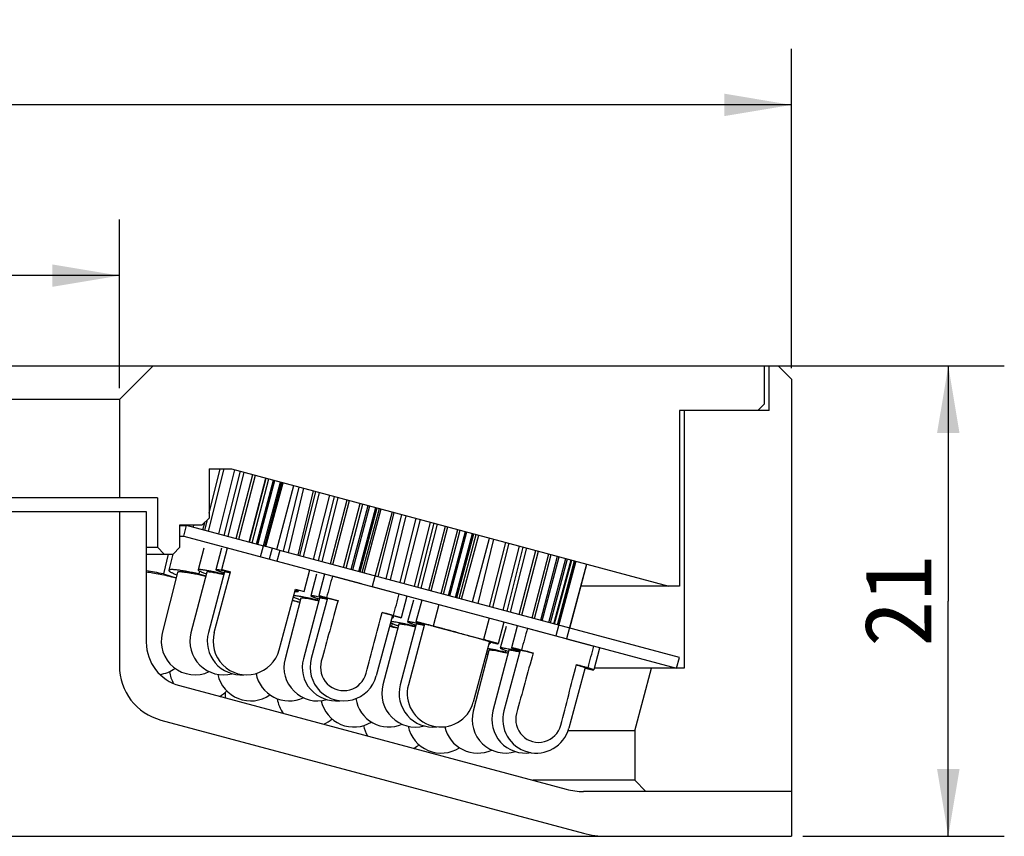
# Model space of a CAD drawing. Header units: millimetres. Extents: x 71 to 256, y 5 to 268.
# Tile 5 of 5: x 160 to 204, y 231 to 268. Entities that reach past the tile are written whole.
import ezdxf
from ezdxf.enums import TextEntityAlignment as Align

# ---------------------------------------------------------------- set-up
doc = ezdxf.new("R2010")
doc.units = ezdxf.units.MM
doc.header["$LTSCALE"] = 23.1
doc.layers.get('0').update_dxf_attribs({"linetype": 'CONTINUOUS'})
doc.layers.add('00_COMPONENTS', color=7, linetype='CONTINUOUS')
doc.layers.add('51__DRAFT_DIMS', color=7, linetype='CONTINUOUS')
doc.styles.get("Standard").update_dxf_attribs({"font": 'simfang.ttf'})
doc.dimstyles.new('DIMSTYLE_1', dxfattribs={"dimtxt": 3, "dimasz": 3, "dimexe": 2.5, "dimexo": 0.5, "dimgap": 0.75, "dimtad": 1, "dimdsep": 46, "dimtxsty": 'STANDARD', "dimblk": '_FILLED', "dimblk1": '_FILLED', "dimblk2": '_FILLED', "dimcen": 0.09, "dimclrt": 3, "dimazin": 2, "dimtp": 0.3, "dimtm": 0.3, "dimtfac": 1, "dimtofl": 0, "dimtmove": 0, "dimatfit": 3, "dimldrblk": '_FILLED', "dimfxl": 1, "dimtolj": 1, "dimarcsym": 0})
doc.dimstyles.new('DIMSTYLE_5', dxfattribs={"dimtxt": 3, "dimasz": 3, "dimexe": 2.5, "dimexo": 0.5, "dimgap": 0.75, "dimtad": 1, "dimdsep": 46, "dimtxsty": 'STANDARD', "dimblk": '_FILLED', "dimblk1": '_FILLED', "dimblk2": '_FILLED', "dimcen": 0.09, "dimclrt": 3, "dimazin": 2, "dimtp": 0.2, "dimtm": 0.2, "dimtfac": 1, "dimtofl": 0, "dimtmove": 0, "dimatfit": 3, "dimldrblk": '_FILLED', "dimfxl": 1, "dimtolj": 1, "dimarcsym": 0})

# ---------------------------------------------------------------- blocks, each defined once
blk = doc.blocks.new('_FILLED')
at = {"color": 0, "linetype": 'ByBlock'}
blk.add_solid([(0, 0), (-1, 0.167), (-1, -0.167)], dxfattribs=at)
blk = doc.blocks.new('*D1')
at = {"layer": '51__DRAFT_DIMS', "color": 4}
for p, q in [((74.194, 252.022), (74.194, 266.268)), ((194.194, 252.023), (194.194, 266.268)), ((74.194, 263.768), (134.194, 263.768)), ((194.194, 263.768), (134.194, 263.768))]:
    blk.add_line(p, q, dxfattribs=at)
at = {"layer": '51__DRAFT_DIMS', "color": 4, "xscale": 3, "yscale": 3, "zscale": 3, "rotation": 180}
blk.add_blockref('_FILLED', (74.194, 263.768), dxfattribs=at)
at = {"layer": '51__DRAFT_DIMS', "color": 4, "xscale": 3, "yscale": 3, "zscale": 3}
blk.add_blockref('_FILLED', (194.194, 263.768), dxfattribs=at)
at = {"layer": '51__DRAFT_DIMS', "color": 3}
blk.add_text('120', height=3, dxfattribs=at).set_placement((136.194, 264.518), align=Align.CENTER)
blk = doc.blocks.new('*D2')
at = {"layer": '51__DRAFT_DIMS', "color": 4}
for p, q in [((104.194, 251.123), (104.194, 258.648)), ((164.194, 251.123), (164.194, 258.648)), ((104.194, 256.148), (134.194, 256.148)), ((164.194, 256.148), (134.194, 256.148))]:
    blk.add_line(p, q, dxfattribs=at)
at = {"layer": '51__DRAFT_DIMS', "color": 4, "xscale": 3, "yscale": 3, "zscale": 3, "rotation": 180}
blk.add_blockref('_FILLED', (104.194, 256.148), dxfattribs=at)
at = {"layer": '51__DRAFT_DIMS', "color": 4, "xscale": 3, "yscale": 3, "zscale": 3}
blk.add_blockref('_FILLED', (164.194, 256.148), dxfattribs=at)
at = {"layer": '51__DRAFT_DIMS', "color": 3}
blk.add_text('60', height=3, dxfattribs=at).set_placement((136.194, 256.898), align=Align.CENTER)
blk = doc.blocks.new('*D6')
at = {"layer": '51__DRAFT_DIMS', "color": 4}
for p, q in [((193.494, 252.123), (203.691, 252.123)), ((201.191, 252.123), (201.191, 241.623)), ((201.191, 231.123), (201.191, 241.623)), ((194.694, 231.123), (203.691, 231.123))]:
    blk.add_line(p, q, dxfattribs=at)
at = {"layer": '51__DRAFT_DIMS', "color": 4, "xscale": 3, "yscale": 3, "zscale": 3}
for p, rotation in [((201.191, 252.123), 90), ((201.191, 231.123), 270)]:
    blk.add_blockref('_FILLED', p, dxfattribs=dict(at, rotation=rotation))
at = {"layer": '51__DRAFT_DIMS', "color": 3}
blk.add_text('21', height=3, rotation=90, dxfattribs=at).set_placement((200.441, 241.623), align=Align.CENTER)

msp = doc.modelspace()

# ---------------------------------------------------------------- linework, layer by layer
at = {"layer": '00_COMPONENTS', "color": 7}
for p, q in [((75.3945, 252.1228), (193.5947, 252.1228)), ((164.1945, 250.6228), (165.6945, 252.1228)), ((192.9945, 250.4228), (192.9945, 252.1228)), ((193.1945, 250.1228), (193.1945, 252.1228)), ((193.5947, 252.1228), (194.1945, 251.523)), ((194.1945, 251.523), (194.1945, 231.1228)), ((164.1945, 250.6228), (104.1945, 250.6228)), ((164.1945, 250.6228), (164.1945, 246.2228)), ((193.1945, 250.1228), (189.1945, 250.1228)), ((189.1945, 250.1228), (189.1945, 242.2932)), ((189.3945, 250.1228), (189.3945, 238.6228)), ((192.6945, 250.1228), (192.9945, 250.4228)), ((168.1751, 244.7378), (168.8729, 247.5228)), ((168.1945, 247.5228), (169.1945, 247.5228)), ((168.1945, 247.5228), (168.1945, 245.3228)), ((168.1945, 245.5456), (168.6899, 247.5228)), ((168.6267, 244.6169), (169.3447, 247.4825)), ((169.1945, 247.5228), (188.7115, 242.2932)), ((168.8747, 244.5504), (169.5927, 247.4161)), ((169.0461, 244.5045), (169.7642, 247.3701)), ((169.3996, 244.4097), (170.1434, 247.2685)), ((169.517, 244.3783), (170.2608, 247.237)), ((169.9855, 244.2528), (170.7293, 247.1115)), ((169.9959, 244.25), (170.7397, 247.1087)), ((170.1132, 244.2185), (170.857, 247.0773)), ((170.311, 244.1655), (171.0703, 247.0201)), ((170.3729, 244.149), (171.1322, 247.0036)), ((170.6254, 244.0813), (171.3847, 246.9359)), ((170.6873, 244.0648), (171.4466, 246.9193)), ((170.7292, 244.0535), (171.4937, 246.9067)), ((170.7349, 244.052), (171.4994, 246.9052)), ((171.2178, 243.9226), (171.9823, 246.7758)), ((171.5253, 243.8449), (172.214, 246.7137)), ((171.7357, 243.7838), (172.4254, 246.657)), ((165.8945, 246.2228), (102.4945, 246.2228)), ((165.8945, 246.2228), (165.8945, 244.0228)), ((172.1701, 243.6674), (172.8598, 246.5406)), ((172.2438, 243.6476), (172.9644, 246.5126)), ((172.4082, 243.6036), (173.1288, 246.4686)), ((172.8624, 243.4819), (173.583, 246.3469)), ((173.0789, 243.4239), (173.7995, 246.2888)), ((173.2433, 243.3798), (173.9639, 246.2448)), ((173.6116, 243.2811), (174.355, 246.14)), ((173.7274, 243.2501), (174.4708, 246.109)), ((168.311, 246.0668), (168.3251, 246.0668)), ((174.1963, 243.1245), (174.9397, 245.9833)), ((174.1996, 243.1236), (174.943, 245.9824)), ((174.3154, 243.0926), (175.0588, 245.9514)), ((174.5432, 243.0315), (175.3012, 245.8865)), ((174.6092, 243.0138), (175.3672, 245.8688)), ((174.8786, 242.9417), (175.6365, 245.7966)), ((174.9446, 242.924), (175.7025, 245.7789)), ((175.0316, 242.9007), (175.7958, 245.7539)), ((175.1111, 242.8794), (175.8754, 245.7326)), ((102.9945, 245.6228), (165.3945, 245.6228)), ((164.1945, 245.6228), (164.1945, 238.7272)), ((165.3945, 245.6228), (165.3945, 239.7819)), ((168.1945, 245.3228), (167.8945, 245.0228)), ((168.0036, 244.7838), (168.12, 245.2483)), ((176.3619, 245.6023), (175.4685, 242.27)), ((175.7498, 242.7082), (176.4511, 245.5784)), ((176.0953, 242.6156), (176.7967, 245.4858)), ((176.2885, 242.5639), (176.9899, 245.434)), ((176.7313, 242.4452), (177.4326, 245.3153)), ((176.8998, 242.4001), (177.6266, 245.2634)), ((166.8945, 245.0228), (167.8945, 245.0228)), ((166.8945, 244.0228), (166.8945, 245.0228)), ((166.8945, 245.0006), (167.1535, 245.0006)), ((167.0651, 244.5176), (167.1945, 245.0006)), ((167.1607, 245.0077), (167.1638, 245.0228)), ((167.2721, 244.9822), (167.2817, 245.0228)), ((167.4951, 244.9201), (167.5194, 245.0228)), ((167.9234, 244.8053), (168.0001, 245.1283)), ((177.3587, 242.2771), (178.0855, 245.1404)), ((177.5146, 242.2353), (178.2414, 245.0987)), ((177.6653, 242.195), (178.3921, 245.0583)), ((178.0063, 242.1036), (178.7521, 244.9618)), ((178.1133, 242.0749), (178.8591, 244.9331)), ((178.5499, 241.9579), (179.2957, 244.8161)), ((166.8945, 244.5176), (167.0651, 244.5176)), ((167.0651, 244.5176), (189.0651, 238.6228)), ((178.6569, 241.9293), (179.4027, 244.7875)), ((178.8779, 241.87), (179.6362, 244.7249)), ((178.9405, 241.8533), (179.6987, 244.7082)), ((179.1956, 241.7849), (179.9538, 244.6398)), ((179.2581, 241.7682), (180.0163, 244.623)), ((179.3588, 241.7412), (180.1228, 244.5945)), ((179.4657, 241.7125), (180.2297, 244.5659)), ((179.9483, 241.5832), (180.7124, 244.4365)), ((180.209, 241.5134), (180.9093, 244.3838)), ((165.3945, 244.0228), (165.8945, 244.0228)), ((166.1945, 243.7228), (165.8945, 244.0228)), ((166.8945, 244.0228), (166.5945, 243.7228)), ((167.9567, 243.9796), (167.7054, 243.0137)), ((168.7562, 243.9896), (168.4993, 243.0237)), ((168.7644, 243.027), (169.0233, 243.9929)), ((170.4913, 243.5996), (170.6207, 244.0825)), ((171.0579, 243.9649), (170.6207, 244.0825)), ((171.0092, 243.9779), (170.8798, 243.495)), ((171.3551, 243.8858), (171.0092, 243.9779)), ((180.7135, 241.3782), (181.4378, 244.2422)), ((180.8674, 241.3369), (181.5918, 244.2009)), ((181.3253, 241.2143), (182.0496, 244.0782)), ((181.4956, 241.1686), (182.22, 244.0326)), ((181.6496, 241.1274), (182.3739, 243.9913)), ((165.3945, 243.7228), (166.5945, 243.7228)), ((166.3666, 243.7228), (166.1554, 242.8324)), ((166.5762, 243.7228), (166.3944, 242.9971)), ((171.3551, 243.8858), (171.2256, 243.4028)), ((189.1945, 239.1057), (171.3551, 243.8858)), ((182.0371, 241.0235), (182.78, 243.8825)), ((182.1506, 240.9931), (182.8935, 243.8521)), ((182.6137, 240.869), (183.3566, 243.728)), ((182.7272, 240.8386), (183.4701, 243.6976)), ((182.9971, 240.7663), (183.7529, 243.6219)), ((183.0694, 240.7469), (183.8252, 243.6025)), ((183.3645, 240.6679), (184.1202, 243.5234)), ((183.4368, 240.6485), (184.1925, 243.504)), ((183.5887, 240.6078), (184.3516, 243.4614)), ((183.6193, 240.5996), (184.3822, 243.4532)), ((184.5644, 243.4044), (183.6711, 240.0714)), ((183.7444, 240.5661), (184.5073, 243.4197)), ((183.7751, 240.5578), (184.538, 243.4115)), ((185.0475, 243.275), (184.1542, 239.942)), ((184.2915, 240.4195), (185.0559, 243.2727)), ((166.7824, 242.8998), (166.1047, 240.1953)), ((166.1554, 242.8324), (166.7223, 242.6598)), ((168.0925, 242.913), (167.3888, 240.2084)), ((167.7697, 242.9633), (167.7369, 242.8324)), ((167.7369, 242.8324), (168.0482, 242.7428)), ((168.8858, 242.9209), (168.1664, 240.2163)), ((168.4261, 240.2189), (169.1508, 242.9235)), ((168.7644, 243.027), (169.1508, 242.9235)), ((168.8456, 242.8954), (168.8293, 242.8324)), ((168.8293, 242.8324), (168.86, 242.8239)), ((169.1445, 242.8983), (169.1266, 242.9026)), ((172.4349, 242.0435), (172.6937, 243.0094)), ((172.9935, 242.8241), (172.737, 241.8581)), ((173.3548, 242.8281), (173.0961, 241.8622)), ((173.7013, 242.7395), (173.7023, 242.7431)), ((173.7023, 242.7431), (174.9853, 242.3994)), ((175.4685, 242.27), (176.682, 241.945)), ((189.1945, 242.2932), (184.7935, 242.2932)), ((171.3238, 239.4425), (172.0485, 242.1471)), ((172.2903, 241.7481), (171.587, 239.0435)), ((172.0485, 242.1471), (172.4349, 242.0435)), ((172.1883, 242.1096), (172.1716, 242.0468)), ((173.1236, 241.7555), (172.4056, 239.0509)), ((173.4825, 241.7587), (172.7581, 239.0541)), ((173.0395, 241.7396), (173.0214, 241.67)), ((173.4387, 241.7784), (173.951, 241.6412)), ((173.4801, 241.7509), (173.4711, 241.7534)), ((176.682, 241.945), (176.681, 241.9411)), ((177.0254, 241.8449), (176.7667, 240.879)), ((171.9205, 241.6692), (172.2456, 241.5762)), ((173.0214, 241.67), (173.0955, 241.6495)), ((177.3163, 241.6595), (177.0597, 240.6936)), ((177.6869, 241.6633), (177.4283, 240.6974)), ((178.4513, 241.4667), (178.1943, 240.5071)), ((176.3803, 240.9825), (175.6559, 238.2779)), ((175.9158, 241.1149), (176.4281, 240.9777)), ((176.3877, 240.9722), (176.3785, 240.9745)), ((176.4305, 240.9611), (176.4098, 240.883)), ((180.7027, 240.8635), (180.4456, 239.9035)), ((176.6598, 240.5846), (175.9541, 237.88)), ((176.3622, 240.6249), (176.3323, 240.5071)), ((176.3323, 240.5071), (176.6184, 240.4262)), ((177.4463, 240.5909), (176.728, 237.8863)), ((177.8146, 240.5939), (177.0904, 237.8893)), ((177.3748, 240.5717), (177.3579, 240.5071)), ((177.3579, 240.5071), (177.4196, 240.4902)), ((178.1943, 240.5071), (180.4456, 239.9035)), ((181.3576, 240.6804), (181.0989, 239.7144)), ((181.4506, 240.4932), (181.1949, 239.5273)), ((181.9507, 240.4979), (181.6925, 239.5319)), ((182.4052, 240.4105), (182.4044, 240.4075)), ((182.4052, 240.4105), (183.6711, 240.0714)), ((180.7126, 239.8179), (179.9883, 237.1133)), ((180.7532, 239.7963), (180.7324, 239.7182)), ((184.1542, 239.942), (185.3699, 239.6164)), ((185.3691, 239.6131), (185.3699, 239.6164)), ((180.6904, 239.4184), (179.9876, 236.7138)), ((180.5651, 239.2673), (180.6452, 239.2446)), ((181.5816, 239.425), (180.8658, 236.7204)), ((182.0789, 239.4286), (181.3558, 236.724)), ((181.4347, 239.4239), (181.4138, 239.3436)), ((181.4138, 239.3436), (181.5501, 239.3059)), ((182.1662, 239.4281), (182.1392, 239.4347)), ((182.1423, 239.4457), (182.6589, 239.3073)), ((182.5041, 239.3488), (182.5027, 239.3436)), ((182.5027, 239.3436), (182.6575, 239.302)), ((182.6557, 239.2959), (182.6339, 239.3014)), ((185.6218, 239.5164), (185.3635, 238.5505)), ((189.0651, 238.6228), (189.1945, 239.1057)), ((184.9771, 238.6538), (184.254, 235.9492)), ((184.5952, 238.7743), (184.6201, 238.7671)), ((184.5969, 238.7812), (184.7507, 238.7399)), ((184.5986, 238.7877), (185.1152, 238.6493)), ((184.7525, 238.7465), (184.7507, 238.7399)), ((185.0192, 238.6228), (184.9688, 238.6228)), ((189.3945, 238.6228), (185.3829, 238.6228)), ((187.1945, 235.8237), (187.9445, 238.6228)), ((166.8769, 237.8501), (184.138, 233.225)), ((166.0475, 236.3124), (184.9067, 231.2591)), ((187.1945, 235.8237), (184.2139, 235.8237)), ((187.1945, 235.8237), (187.1945, 233.6228)), ((187.1945, 233.6228), (182.6535, 233.6228)), ((187.1945, 233.6228), (187.6945, 233.1228)), ((194.1945, 233.1228), (184.9145, 233.1228)), ((74.1945, 231.1228), (194.1945, 231.1228))]:
    msp.add_line(p, q, dxfattribs=at)
at = {"layer": '00_COMPONENTS', "color": 4}
msp.add_line((183.8995, 240.0069), (184.1758, 239.9332), dxfattribs=at)
at = {"layer": '00_COMPONENTS', "color": 7}
msp.add_lwpolyline([(170.7733, 244.0413), (170.6354, 244.0786), (167.1945, 245.0006)], dxfattribs=at)
for centre, radius, start, end in [((168.7748, 226.8707), 15.0913, 76.72178, 78.0074), ((173.1903, 225.7461), 15.0559, 76.85814, 78.28344), ((172.2606, 222.2067), 18.7479, 77.45625, 77.69095), ((157.9277, 162.7762), 80.3295, 75.38676, 75.664598), ((167.5598, 239.8307), 1.5, 165.93342, 295.27605), ((168.8405, 239.8307), 1.5, 165.4161, 284.97926), ((169.616, 239.8307), 1.5, 165.10402, 274.92811), ((169.875, 239.8307), 1.5, 164.99997, 345.00003), ((167.3945, 239.7819), 2, 180, 255), ((163.4805, 178.3964), 63.8039, 74.327897, 74.57983), ((176.8347, 223.1473), 16.5254, 76.68384, 76.97308), ((182.6055, 244.9049), 5.8846, 250.00697, 250.81411), ((170.4567, 192.0845), 48.7702, 75.70025, 76.10786), ((166.6945, 238.7272), 2.5, 180, 255), ((173.0387, 238.666), 1.5, 165.42415, 285.79089), ((173.8554, 238.666), 1.5, 165.13116, 276.71604), ((174.207, 238.666), 1.5, 165.00524, 345.00524), ((174.207, 238.666), 1.0379, 164.58664, 345.42385), ((165.7925, 239.8307), 1.5, 278.11234, 306.07069), ((167.9212, 238.666), 1.5, 187.32571, 208.70562), ((170.0541, 238.666), 1.5, 192.08957, 304.78319), ((171.7667, 238.666), 1.5, 190.60945, 295.08977), ((177.4055, 237.5013), 1.5, 165.37602, 284.90646), ((178.1777, 237.5013), 1.5, 165.12615, 276.90568), ((178.5394, 237.5013), 1.5, 165.00934, 345.00934), ((167.9212, 238.666), 1.5, 300.11035, 315.30867), ((170.4098, 237.5013), 1.5, 178.55878, 187.64298), ((172.7155, 237.5013), 1.5, 189.12573, 216.52567), ((174.6615, 237.5013), 1.5, 192.59842, 301.51016), ((176.2297, 237.5013), 1.5, 188.98422, 293.06289), ((181.4394, 236.3366), 1.5, 165.43469, 286.99399), ((182.3159, 236.3366), 1.5, 165.17627, 279.36742), ((182.8049, 236.3366), 1.5, 165.03235, 345.03235), ((182.9026, 236.3366), 1.0219, 164.6445, 345.36277), ((172.7155, 237.5013), 1.5, 293.46991, 310.44529), ((176.5711, 236.3366), 1.5, 190.40583, 209.2874), ((178.5554, 236.3366), 1.5, 191.59065, 302.84085), ((180.1825, 236.3366), 1.5, 192.50271, 294.76493), ((176.5711, 236.3366), 1.5, 300.71825, 311.41881), ((184.9145, 236.1228), 3, 255, 270), ((185.942, 235.1228), 4, 255, 270)]:
    msp.add_arc(centre, radius, start, end, dxfattribs=at)
for centre, major_axis, ratio, start_param, end_param in [((134.1945, 89.2827), (70.2044, 262.1022), 0.0070022, 0.9471954, 0.9517111), ((134.1945, 89.2827), (70.2044, 262.1022), 0.0070022, -0.9517111, -0.9471967), ((134.1945, 89.2827), (55.4245, 206.9228), 0.0070022, 0.7450788, 0.7641607), ((134.1945, 89.2827), (55.4245, 206.9228), 0.0070022, -0.7641607, -0.7450788), ((134.1945, 54.5093), (84.2828, 314.6275), 0.0058332, 0.9402458, 0.9440296), ((134.1945, 54.5093), (84.2828, 314.6275), 0.0058332, -0.9440296, -0.9402465), ((134.1945, 54.5093), (66.539, 248.3901), 0.0058332, 0.7333491, 0.749473), ((134.1945, 54.5093), (66.539, 248.3901), 0.0058332, -0.749473, -0.7333491)]:
    msp.add_ellipse(centre, major_axis=major_axis, ratio=ratio, start_param=start_param, end_param=end_param, dxfattribs=at)
for points, knots in [([(166.1554, 242.8324), (166.0233, 242.8607), (165.7704, 242.9114), (165.5159, 242.9544), (165.3943, 242.9723)], [0, 0, 0, 0, 0.5234424, 1, 1, 1, 1]), ([(166.7199, 242.6502), (166.6005, 242.6811), (166.3632, 242.7387), (166.0155, 242.8125), (165.6933, 242.8701), (165.4889, 242.8984), (165.3943, 242.9083)], [0, 0, 0, 0, 0.2736252, 0.541991, 0.7890173, 1, 1, 1, 1]), ([(166.3944, 242.9971), (166.3938, 242.9947), (166.3938, 242.9891), (166.3972, 242.9807), (166.4036, 242.9718), (166.413, 242.9622), (166.4255, 242.9519), (166.4477, 242.936), (166.4835, 242.9149), (166.5355, 242.8884), (166.5991, 242.8593), (166.6738, 242.8281), (166.7275, 242.8071), (166.7561, 242.7962)], [0, 0, 0, 0, 0.0174064, 0.0378726, 0.0633601, 0.0948807, 0.1329462, 0.1778076, 0.2882499, 0.4263856, 0.5916819, 0.7832733, 1, 1, 1, 1]), ([(167.7369, 242.8324), (167.6454, 242.8526), (167.4691, 242.8901), (167.2161, 242.9393), (167.0201, 242.9731), (166.8777, 242.9945), (166.7836, 243.007), (166.6986, 243.0166), (166.6234, 243.0232), (166.5583, 243.0268), (166.5038, 243.0274), (166.4602, 243.025), (166.4308, 243.0203), (166.4132, 243.0145), (166.4039, 243.0097), (166.3974, 243.0041), (166.395, 242.9994), (166.3944, 242.9971)], [0, 0, 0, 0, 0.2053108, 0.3952785, 0.5651945, 0.6412987, 0.710867, 0.7734865, 0.8287893, 0.8764781, 0.9163209, 0.9482019, 0.9721745, 0.9813358, 0.9887836, 0.9948176, 1, 1, 1, 1]), ([(168.0433, 242.724), (167.9599, 242.7436), (167.7978, 242.7804), (167.5635, 242.8291), (167.38, 242.8633), (167.2455, 242.8856), (167.1558, 242.899), (167.0746, 242.9096), (167.0025, 242.9173), (166.9399, 242.9221), (166.8875, 242.924), (166.8503, 242.9231), (166.826, 242.9205), (166.8117, 242.918), (166.8003, 242.9148), (166.7915, 242.9108), (166.7852, 242.906), (166.7829, 242.9019), (166.7824, 242.8998)], [0, 0, 0, 0, 0.1997373, 0.3876871, 0.5580636, 0.6350076, 0.7056598, 0.7694885, 0.8260276, 0.8748727, 0.9157135, 0.9483385, 0.9615599, 0.9727419, 0.9819491, 0.9893201, 0.995141, 1, 1, 1, 1]), ([(167.7054, 243.0137), (167.7044, 243.0099), (167.7085, 243.0027), (167.7163, 242.9953), (167.7263, 242.9877), (167.7391, 242.9796), (167.7551, 242.9706), (167.774, 242.9609), (167.8051, 242.9461), (167.8515, 242.9261), (167.9441, 242.8892), (168.0198, 242.8621), (168.0739, 242.8433)], [0, 0, 0, 0, 0.0283313, 0.051202, 0.0810214, 0.1180883, 0.162506, 0.2142984, 0.2734501, 0.4135502, 0.5820689, 1, 1, 1, 1]), ([(168.8293, 242.8324), (168.7506, 242.8506), (168.5997, 242.8847), (168.3847, 242.9305), (168.1937, 242.9682), (168.0514, 242.9935), (167.9526, 243.0087), (167.8907, 243.0171), (167.8375, 243.023), (167.7931, 243.0264), (167.7618, 243.0273), (167.7413, 243.0265), (167.7295, 243.0254), (167.72, 243.0235), (167.7116, 243.0208), (167.7062, 243.0169), (167.7054, 243.0137)], [0, 0, 0, 0, 0.2114401, 0.4046367, 0.5756008, 0.7208277, 0.7828474, 0.8373866, 0.8841798, 0.9230309, 0.9538037, 0.966157, 0.9765066, 0.9848963, 0.9914305, 1, 1, 1, 1]), ([(168.8531, 242.7987), (168.799, 242.8108), (168.6958, 242.8332), (168.5492, 242.8633), (168.42, 242.8877), (168.3241, 242.9037), (168.2578, 242.9132), (168.2164, 242.9183), (168.1808, 242.9217), (168.1512, 242.9235), (168.1276, 242.9236), (168.1118, 242.9224), (168.1023, 242.9203), (168.0966, 242.9182), (168.0931, 242.9152), (168.0925, 242.913)], [0, 0, 0, 0, 0.2144686, 0.4087058, 0.5793563, 0.7234958, 0.7848458, 0.8387092, 0.8848709, 0.9231864, 0.9535624, 0.9760442, 0.9844235, 0.9910227, 1, 1, 1, 1]), ([(168.4993, 243.0237), (168.499, 243.0228), (168.5, 243.0209), (168.502, 243.019), (168.5057, 243.0162), (168.5123, 243.0123), (168.528, 243.0045), (168.5554, 242.993), (168.5974, 242.9772), (168.6512, 242.9583), (168.7165, 242.9365), (168.7928, 242.9119), (168.8474, 242.8948), (168.8764, 242.8858)], [0, 0, 0, 0, 0.007264, 0.013121, 0.0207614, 0.0416807, 0.0703227, 0.1509068, 0.2623467, 0.4039902, 0.5749433, 0.7740535, 1, 1, 1, 1]), ([(169.1266, 242.9026), (169.0804, 242.9135), (168.9929, 242.9339), (168.8695, 242.9618), (168.7625, 242.985), (168.6729, 243.0033), (168.6096, 243.015), (168.5684, 243.0216), (168.5449, 243.0248), (168.5263, 243.0266), (168.514, 243.0272), (168.5066, 243.0268), (168.5026, 243.0262), (168.4996, 243.025), (168.4993, 243.0237)], [0, 0, 0, 0, 0.2223416, 0.4203656, 0.5918739, 0.734977, 0.8481231, 0.8930749, 0.9301309, 0.9592217, 0.9803288, 0.9879294, 0.9936238, 1, 1, 1, 1]), ([(169.1391, 242.8805), (169.12, 242.8846), (169.0842, 242.8922), (169.0339, 242.9025), (168.9907, 242.9108), (168.9549, 242.917), (168.9266, 242.9212), (168.9062, 242.9234), (168.8937, 242.9237), (168.8877, 242.9227), (168.886, 242.9215), (168.8858, 242.9209)], [0, 0, 0, 0, 0.2268801, 0.4262009, 0.5968635, 0.7380054, 0.8488894, 0.9290838, 0.9785359, 0.9922096, 1, 1, 1, 1]), ([(171.9565, 241.8036), (171.9739, 241.7944), (172.0149, 241.7751), (172.0856, 241.7458), (172.173, 241.7125), (172.237, 241.6897), (172.2716, 241.6777)], [0, 0, 0, 0, 0.1740403, 0.4001111, 0.6763007, 1, 1, 1, 1]), ([(173.0214, 241.67), (172.9026, 241.6974), (172.7307, 241.7356), (172.5103, 241.7809), (172.3668, 241.8085), (172.2406, 241.8306), (172.133, 241.8471), (172.0455, 241.8578), (171.9939, 241.8617), (171.9717, 241.8622)], [0, 0, 0, 0, 0.3423663, 0.4947271, 0.6320011, 0.7524873, 0.8547305, 0.9375318, 1, 1, 1, 1]), ([(172.026, 242.0621), (172.0467, 242.0583), (172.0756, 242.0531), (172.1114, 242.0477), (172.1318, 242.0451), (172.148, 242.0437), (172.1587, 242.0434), (172.1652, 242.0439), (172.1687, 242.0445), (172.1713, 242.0457), (172.1716, 242.0468)], [0, 0, 0, 0, 0.4264921, 0.5958104, 0.7353327, 0.8448966, 0.9245483, 0.9533221, 0.9749993, 1, 1, 1, 1]), ([(172.1716, 242.0468), (172.1719, 242.048), (172.1702, 242.0503), (172.1675, 242.0526), (172.1621, 242.0563), (172.1527, 242.0613), (172.1379, 242.0681), (172.1189, 242.076), (172.0851, 242.0891), (172.0574, 242.099), (172.0375, 242.1059)], [0, 0, 0, 0, 0.0249872, 0.0466728, 0.0754558, 0.1550947, 0.2646463, 0.4041862, 0.5734896, 1, 1, 1, 1]), ([(173.0891, 241.6261), (173.0326, 241.6388), (172.9246, 241.6626), (172.7709, 241.6944), (172.6352, 241.7203), (172.5344, 241.7374), (172.4646, 241.7475), (172.4209, 241.753), (172.3834, 241.7567), (172.3522, 241.7587), (172.3273, 241.759), (172.3107, 241.7578), (172.3006, 241.7556), (172.2946, 241.7535), (172.2909, 241.7504), (172.2903, 241.7481)], [0, 0, 0, 0, 0.2135471, 0.4074539, 0.5781785, 0.7226249, 0.784167, 0.8382275, 0.8845755, 0.9230512, 0.9535526, 0.9761085, 0.9845019, 0.9910969, 1, 1, 1, 1]), ([(172.737, 241.8581), (172.7368, 241.8571), (172.7377, 241.8551), (172.7396, 241.853), (172.7433, 241.85), (172.7498, 241.8459), (172.7654, 241.8376), (172.7927, 241.8257), (172.8345, 241.8093), (172.8882, 241.7899), (172.9533, 241.7676), (173.0295, 241.7426), (173.084, 241.7253), (173.113, 241.7162)], [0, 0, 0, 0, 0.0078749, 0.0139178, 0.0216948, 0.0427947, 0.0715399, 0.15218, 0.2635459, 0.4050108, 0.5756987, 0.774467, 1, 1, 1, 1]), ([(173.4712, 241.7178), (173.4176, 241.7305), (173.316, 241.7542), (173.1723, 241.7867), (173.0471, 241.8137), (172.9419, 241.835), (172.8674, 241.8486), (172.8188, 241.8562), (172.7911, 241.8599), (172.7691, 241.862), (172.7545, 241.8626), (172.7457, 241.862), (172.741, 241.8612), (172.7375, 241.8597), (172.737, 241.8581)], [0, 0, 0, 0, 0.2202763, 0.4174391, 0.5889585, 0.7325809, 0.8464612, 0.8917903, 0.9291931, 0.9585874, 0.9799434, 0.9876481, 0.9934361, 1, 1, 1, 1]), ([(173.0961, 241.8622), (173.0962, 241.8623), (173.0968, 241.8624), (173.0978, 241.8623), (173.0997, 241.8621), (173.1021, 241.8617), (173.1053, 241.8611), (173.1108, 241.86), (173.1195, 241.8581), (173.1319, 241.8553), (173.147, 241.8517), (173.1648, 241.8475), (173.1853, 241.8425), (173.2083, 241.8368), (173.2442, 241.8279), (173.2953, 241.8151), (173.3638, 241.7976), (173.4127, 241.7851), (173.4387, 241.7784)], [0, 0, 0, 0, 0.0012423, 0.0043494, 0.0094372, 0.0165243, 0.025613, 0.0367014, 0.0648642, 0.1009818, 0.1450123, 0.1968818, 0.2565069, 0.3238037, 0.3986774, 0.5707029, 0.7716078, 1, 1, 1, 1]), ([(173.4711, 241.7534), (173.4425, 241.7613), (173.3888, 241.7763), (173.3135, 241.7974), (173.2574, 241.8133), (173.2181, 241.8245), (173.1928, 241.8318), (173.1704, 241.8384), (173.1509, 241.8441), (173.1344, 241.8491), (173.1209, 241.8532), (173.1115, 241.8562), (173.1055, 241.8582), (173.1022, 241.8594), (173.0996, 241.8604), (173.0977, 241.8611), (173.0967, 241.8616), (173.0961, 241.862), (173.0961, 241.8622)], [0, 0, 0, 0, 0.2278114, 0.4284178, 0.6004753, 0.6754387, 0.7428465, 0.802596, 0.8545903, 0.8987348, 0.9349598, 0.9632156, 0.9743406, 0.9834567, 0.9905621, 0.9956619, 0.9987727, 1, 1, 1, 1]), ([(173.4662, 241.6992), (173.4406, 241.7048), (173.3924, 241.7153), (173.3247, 241.7294), (173.2663, 241.7408), (173.2177, 241.7495), (173.1792, 241.7553), (173.1513, 241.7585), (173.1343, 241.7591), (173.1263, 241.7579), (173.1239, 241.7564), (173.1236, 241.7555)], [0, 0, 0, 0, 0.2250731, 0.4237489, 0.5945836, 0.7363158, 0.8479623, 0.9288157, 0.9786588, 0.9923557, 1, 1, 1, 1]), ([(173.4825, 241.7587), (173.4825, 241.7589), (173.4835, 241.7588), (173.4848, 241.7587), (173.4874, 241.7582), (173.4908, 241.7576), (173.4952, 241.7567), (173.503, 241.755), (173.5151, 241.7522), (173.5324, 241.7481), (173.5535, 241.743), (173.5782, 241.7369), (173.6065, 241.7299), (173.6384, 241.7218), (173.6876, 241.7093), (173.7574, 241.6914), (173.8502, 241.6675), (173.9161, 241.6503), (173.951, 241.6412)], [0, 0, 0, 0, 0.0011759, 0.0043246, 0.0095173, 0.0167645, 0.0260645, 0.0374106, 0.0662099, 0.1030971, 0.1479772, 0.2007244, 0.2612084, 0.3292649, 0.4047025, 0.5769225, 0.7761064, 1, 1, 1, 1]), ([(176.3803, 240.9825), (176.3804, 240.9827), (176.3795, 240.9831), (176.3784, 240.9837), (176.3759, 240.9846), (176.3726, 240.9857), (176.3683, 240.9871), (176.3608, 240.9896), (176.3489, 240.9932), (176.3318, 240.9983), (176.311, 241.0044), (176.2866, 241.0115), (176.2585, 241.0195), (176.2269, 241.0285), (176.178, 241.0423), (176.1087, 241.0616), (176.0163, 241.0873), (175.9506, 241.1053), (175.9158, 241.1149)], [0, 0, 0, 0, 0.0011746, 0.0043228, 0.0095171, 0.0167659, 0.0260657, 0.0374106, 0.0662084, 0.1030979, 0.147977, 0.2007238, 0.26121, 0.3292652, 0.4047011, 0.5769214, 0.7761115, 1, 1, 1, 1]), ([(176.3537, 240.8817), (176.3616, 240.8808), (176.3726, 240.8796), (176.3863, 240.8789), (176.3941, 240.8788), (176.4005, 240.8791), (176.4055, 240.8799), (176.4093, 240.8814), (176.4098, 240.883)], [0, 0, 0, 0, 0.4162703, 0.5816822, 0.7186796, 0.8275324, 0.909008, 1, 1, 1, 1]), ([(176.4098, 240.883), (176.4102, 240.8847), (176.4076, 240.8879), (176.4036, 240.8911), (176.3983, 240.8945), (176.3914, 240.8983), (176.3791, 240.9045), (176.3689, 240.909), (176.3616, 240.9121)], [0, 0, 0, 0, 0.0908926, 0.1723977, 0.281258, 0.4182282, 0.5836242, 1, 1, 1, 1]), ([(176.7667, 240.879), (176.7667, 240.8788), (176.7659, 240.8788), (176.7649, 240.8789), (176.7628, 240.8792), (176.7601, 240.8796), (176.7566, 240.8803), (176.7504, 240.8815), (176.7408, 240.8836), (176.727, 240.8868), (176.7102, 240.8907), (176.6905, 240.8955), (176.6679, 240.901), (176.6423, 240.9073), (176.6026, 240.9173), (176.5461, 240.9315), (176.4704, 240.9509), (176.4164, 240.9647), (176.3877, 240.9722)], [0, 0, 0, 0, 0.0012273, 0.0043382, 0.0094379, 0.0165432, 0.0256592, 0.036784, 0.0650394, 0.101264, 0.145408, 0.1974018, 0.2571508, 0.3245582, 0.3995212, 0.5715786, 0.772186, 1, 1, 1, 1]), ([(176.4281, 240.9777), (176.454, 240.9705), (176.5026, 240.9569), (176.5707, 240.9377), (176.6214, 240.9234), (176.6569, 240.9131), (176.6797, 240.9065), (176.6999, 240.9006), (176.7174, 240.8954), (176.7323, 240.8909), (176.7444, 240.8872), (176.7529, 240.8844), (176.7582, 240.8826), (176.7613, 240.8815), (176.7636, 240.8807), (176.7653, 240.88), (176.7662, 240.8795), (176.7668, 240.8791), (176.7667, 240.879)], [0, 0, 0, 0, 0.2283923, 0.4292972, 0.6013226, 0.6761964, 0.7434931, 0.8031182, 0.8549877, 0.8990182, 0.9351358, 0.9632986, 0.974387, 0.9834757, 0.9905628, 0.9956506, 0.9987576, 1, 1, 1, 1]), ([(176.2937, 240.6608), (176.3004, 240.6564), (176.3162, 240.6471), (176.3569, 240.6266), (176.4246, 240.5977), (176.5249, 240.5593), (176.6005, 240.5326), (176.6422, 240.5183)], [0, 0, 0, 0, 0.0637652, 0.145524, 0.3625423, 0.6486974, 1, 1, 1, 1]), ([(177.3579, 240.5071), (177.2319, 240.5363), (177.0505, 240.5769), (176.8195, 240.6243), (176.6731, 240.6522), (176.5474, 240.6737), (176.4445, 240.6886), (176.3736, 240.696), (176.3293, 240.6979), (176.3114, 240.6976), (176.3035, 240.697)], [0, 0, 0, 0, 0.3616978, 0.5196824, 0.6593395, 0.7786638, 0.8759894, 0.9500214, 0.9780379, 1, 1, 1, 1]), ([(177.4134, 240.4673), (177.3597, 240.4794), (177.2574, 240.502), (177.1119, 240.5322), (176.9838, 240.5568), (176.8889, 240.5732), (176.8232, 240.5829), (176.7822, 240.5882), (176.747, 240.5919), (176.7177, 240.5939), (176.6944, 240.5943), (176.6788, 240.5934), (176.6694, 240.5914), (176.6638, 240.5895), (176.6603, 240.5868), (176.6598, 240.5846)], [0, 0, 0, 0, 0.2148257, 0.4092983, 0.5800844, 0.7242772, 0.785626, 0.8394729, 0.8856019, 0.923863, 0.9541645, 0.9765312, 0.9848315, 0.9913301, 1, 1, 1, 1]), ([(177.0597, 240.6936), (177.0595, 240.6926), (177.0604, 240.6906), (177.0623, 240.6886), (177.066, 240.6856), (177.0726, 240.6815), (177.0881, 240.6733), (177.1155, 240.6615), (177.1573, 240.6452), (177.2111, 240.6259), (177.2763, 240.6037), (177.3525, 240.5787), (177.407, 240.5614), (177.436, 240.5523)], [0, 0, 0, 0, 0.0077657, 0.0137751, 0.0215273, 0.0425934, 0.0713191, 0.1519501, 0.2633288, 0.4048268, 0.575563, 0.7743924, 1, 1, 1, 1]), ([(177.8026, 240.5501), (177.7484, 240.563), (177.6456, 240.5871), (177.5002, 240.6201), (177.3735, 240.6477), (177.2803, 240.6667), (177.2162, 240.6788), (177.1765, 240.6858), (177.1425, 240.6912), (177.1144, 240.695), (177.0921, 240.6972), (177.0774, 240.6979), (177.0685, 240.6974), (177.0637, 240.6966), (177.0601, 240.6952), (177.0597, 240.6936)], [0, 0, 0, 0, 0.220168, 0.417308, 0.5888694, 0.7325647, 0.7933602, 0.8465236, 0.8918857, 0.9293113, 0.9587172, 0.9800687, 0.9877611, 0.9935276, 1, 1, 1, 1]), ([(177.4283, 240.6974), (177.4282, 240.6972), (177.4288, 240.6967), (177.4298, 240.6961), (177.4317, 240.6952), (177.4343, 240.6942), (177.4378, 240.6929), (177.4438, 240.6907), (177.4533, 240.6875), (177.4671, 240.6831), (177.4839, 240.6779), (177.5037, 240.6719), (177.5264, 240.6651), (177.5522, 240.6575), (177.5922, 240.6458), (177.6492, 240.6294), (177.7258, 240.6076), (177.7805, 240.5922), (177.8096, 240.584)], [0, 0, 0, 0, 0.0013656, 0.0045338, 0.0096698, 0.0168036, 0.0259429, 0.0370865, 0.0653713, 0.1016201, 0.1457865, 0.1977955, 0.2575523, 0.3249614, 0.399917, 0.5719186, 0.7724033, 1, 1, 1, 1]), ([(177.8172, 240.6045), (177.7878, 240.612), (177.7324, 240.626), (177.6548, 240.6455), (177.5969, 240.6599), (177.5562, 240.6698), (177.5299, 240.6761), (177.5067, 240.6816), (177.4864, 240.6863), (177.4692, 240.6902), (177.455, 240.6933), (177.4451, 240.6953), (177.4388, 240.6965), (177.4352, 240.6971), (177.4324, 240.6975), (177.4302, 240.6977), (177.4291, 240.6977), (177.4283, 240.6975), (177.4283, 240.6974)], [0, 0, 0, 0, 0.2275558, 0.4280352, 0.6000385, 0.674998, 0.7424133, 0.8021762, 0.8541917, 0.8983659, 0.9346206, 0.9629094, 0.9740548, 0.9831958, 0.9903312, 0.9954681, 0.998636, 1, 1, 1, 1]), ([(177.7979, 240.5319), (177.7717, 240.5377), (177.7223, 240.5486), (177.6527, 240.5632), (177.5928, 240.575), (177.5429, 240.5841), (177.5034, 240.5903), (177.4747, 240.5937), (177.4572, 240.5944), (177.449, 240.5934), (177.4466, 240.5918), (177.4463, 240.5909)], [0, 0, 0, 0, 0.2249794, 0.4236726, 0.5945909, 0.7364295, 0.8481775, 0.9290855, 0.9789048, 0.9925241, 1, 1, 1, 1]), ([(179.32, 240.2053), (179.2233, 240.2312), (179.0331, 240.282), (178.7984, 240.3443), (178.6182, 240.3917), (178.4919, 240.4248), (178.3734, 240.4557), (178.2639, 240.4841), (178.1644, 240.5097), (178.076, 240.5322), (178.0097, 240.5489), (177.9629, 240.5606), (177.9326, 240.568), (177.9057, 240.5746), (177.8822, 240.5802), (177.8622, 240.5848), (177.8457, 240.5886), (177.8342, 240.591), (177.8268, 240.5925), (177.8226, 240.5933), (177.8194, 240.5938), (177.8169, 240.5941), (177.8156, 240.5941), (177.8147, 240.5941), (177.8147, 240.5939)], [0, 0, 0, 0, 0.1930867, 0.379805, 0.4684227, 0.55267, 0.6316991, 0.7047163, 0.7709823, 0.8298304, 0.8806698, 0.9029205, 0.9229845, 0.9408109, 0.9563521, 0.9695721, 0.9804387, 0.9889219, 0.9922642, 0.9950052, 0.9971442, 0.9986814, 0.9996214, 1, 1, 1, 1]), ([(179.32, 240.2053), (179.4117, 240.1807), (179.591, 240.1325), (179.8115, 240.0727), (179.9794, 240.0269), (180.0962, 239.9949), (180.2054, 239.9648), (180.306, 239.9369), (180.397, 239.9115), (180.4775, 239.8888), (180.5378, 239.8717), (180.5802, 239.8594), (180.6076, 239.8515), (180.6319, 239.8443), (180.653, 239.838), (180.6709, 239.8326), (180.6856, 239.828), (180.6958, 239.8247), (180.7023, 239.8224), (180.706, 239.8211), (180.7088, 239.82), (180.7109, 239.8191), (180.7119, 239.8186), (180.7126, 239.8181), (180.7126, 239.8179)], [0, 0, 0, 0, 0.196963, 0.3853033, 0.474075, 0.5581404, 0.6367301, 0.7091234, 0.7746524, 0.8327189, 0.8827859, 0.9046749, 0.9243962, 0.9419076, 0.9571695, 0.9701437, 0.9808031, 0.9891261, 0.992405, 0.9950929, 0.9971898, 0.9986973, 0.9996215, 1, 1, 1, 1]), ([(180.6859, 239.7161), (180.6924, 239.7154), (180.7037, 239.7144), (180.7167, 239.7139), (180.7246, 239.7146), (180.7289, 239.7153), (180.732, 239.7167), (180.7324, 239.7182)], [0, 0, 0, 0, 0.4138748, 0.714902, 0.8236759, 0.9056078, 1, 1, 1, 1]), ([(180.7324, 239.7182), (180.7328, 239.7196), (180.7308, 239.7224), (180.7274, 239.7252), (180.7209, 239.7296), (180.7094, 239.7357), (180.6991, 239.7405), (180.6931, 239.7431)], [0, 0, 0, 0, 0.0943944, 0.1763707, 0.2851674, 0.5861289, 1, 1, 1, 1]), ([(180.7103, 239.8072), (180.7426, 239.7991), (180.791, 239.7867), (180.8556, 239.7704), (180.9041, 239.7583), (180.9526, 239.7466), (180.9931, 239.7369), (181.0255, 239.7289), (181.0578, 239.7209), (181.0824, 239.7161), (181.0989, 239.7144)], [0, 0, 0, 0, 0.2500138, 0.3750311, 0.5000289, 0.6249963, 0.7499969, 0.8125452, 0.8750976, 1, 1, 1, 1]), ([(181.0989, 239.7144), (181.099, 239.7146), (181.0984, 239.7151), (181.0974, 239.7157), (181.0955, 239.7166), (181.0928, 239.7176), (181.0894, 239.7189), (181.0833, 239.7211), (181.0737, 239.7243), (181.0599, 239.7287), (181.0431, 239.734), (181.0232, 239.74), (181.0003, 239.7469), (180.9745, 239.7545), (180.9343, 239.7662), (180.8769, 239.7827), (180.8, 239.8046), (180.7451, 239.8201), (180.7159, 239.8283)], [0, 0, 0, 0, 0.0013661, 0.0045384, 0.0096788, 0.0168139, 0.025951, 0.0370918, 0.0653807, 0.1016435, 0.1458136, 0.1978216, 0.2575895, 0.3250088, 0.3999625, 0.5719791, 0.7724435, 1, 1, 1, 1]), ([(181.1949, 239.5273), (181.1946, 239.5262), (181.1954, 239.524), (181.1973, 239.5216), (181.2009, 239.5182), (181.2073, 239.5138), (181.2175, 239.5079), (181.2308, 239.5012), (181.2544, 239.4904), (181.2915, 239.4752), (181.3449, 239.4551), (181.4099, 239.4322), (181.4858, 239.4065), (181.5402, 239.3888), (181.5691, 239.3795)], [0, 0, 0, 0, 0.0087869, 0.0151241, 0.0231215, 0.0445175, 0.0734327, 0.1099818, 0.1541878, 0.2654415, 0.4066276, 0.5768951, 0.7751227, 1, 1, 1, 1]), ([(182.0617, 239.365), (181.9992, 239.3798), (181.8803, 239.4076), (181.7119, 239.4455), (181.5641, 239.4771), (181.4395, 239.5019), (181.3509, 239.5177), (181.293, 239.5264), (181.2597, 239.5305), (181.2363, 239.5325), (181.2211, 239.533), (181.2124, 239.5329), (181.2054, 239.5323), (181.1996, 239.5313), (181.1954, 239.5293), (181.1949, 239.5273)], [0, 0, 0, 0, 0.21758, 0.4136065, 0.5850901, 0.729348, 0.8441597, 0.8899719, 0.927826, 0.9576215, 0.9694817, 0.9793253, 0.9871807, 0.9931124, 1, 1, 1, 1]), ([(181.6925, 239.5319), (181.6924, 239.5317), (181.6927, 239.5309), (181.6946, 239.5294), (181.6989, 239.5271), (181.7064, 239.5238), (181.717, 239.5196), (181.7306, 239.5146), (181.7473, 239.5088), (181.767, 239.5022), (181.7992, 239.4917), (181.8468, 239.4767), (181.9124, 239.4567), (181.989, 239.4338), (182.0437, 239.4178), (182.0728, 239.4093)], [0, 0, 0, 0, 0.0019773, 0.0054486, 0.0180244, 0.0384627, 0.0668267, 0.1031114, 0.1472761, 0.1992445, 0.258934, 0.4010947, 0.572791, 0.772883, 1, 1, 1, 1]), ([(182.1392, 239.4347), (182.1057, 239.443), (182.0425, 239.4584), (181.9537, 239.4796), (181.8773, 239.4974), (181.8216, 239.5099), (181.7836, 239.5181), (181.7602, 239.5229), (181.7403, 239.5268), (181.7239, 239.5297), (181.7109, 239.5317), (181.7016, 239.5328), (181.696, 239.5331), (181.6933, 239.5327), (181.6925, 239.5322), (181.6925, 239.5319)], [0, 0, 0, 0, 0.2261819, 0.4259646, 0.5977531, 0.740226, 0.8001135, 0.8522841, 0.8966315, 0.9330769, 0.9615725, 0.9820886, 0.9946704, 0.998108, 1, 1, 1, 1]), ([(181.4138, 239.3436), (181.268, 239.3771), (181.0599, 239.4229), (180.7975, 239.4743), (180.6815, 239.4948), (180.6279, 239.5034)], [0, 0, 0, 0, 0.5593705, 0.7968916, 1, 1, 1, 1]), ([(181.5445, 239.2851), (181.4845, 239.2988), (181.3696, 239.3244), (181.2058, 239.3588), (181.0607, 239.3868), (180.9527, 239.4055), (180.8777, 239.4167), (180.8309, 239.4227), (180.7905, 239.4269), (180.7569, 239.4292), (180.7332, 239.4297), (180.7177, 239.4288), (180.7087, 239.4278), (180.7015, 239.4263), (180.6951, 239.4241), (180.691, 239.4209), (180.6904, 239.4184)], [0, 0, 0, 0, 0.2121799, 0.4055893, 0.5764138, 0.7213066, 0.7831326, 0.8374818, 0.8841059, 0.9228191, 0.9535076, 0.9658396, 0.9761887, 0.9846055, 0.9911974, 1, 1, 1, 1]), ([(182.0564, 239.3453), (182.0215, 239.3532), (181.9553, 239.3678), (181.8621, 239.3875), (181.7812, 239.4036), (181.7135, 239.4159), (181.6656, 239.4234), (181.6345, 239.4273), (181.6166, 239.4289), (181.6025, 239.4296), (181.593, 239.4294), (181.5874, 239.4285), (181.5841, 239.4276), (181.5819, 239.4262), (181.5816, 239.425)], [0, 0, 0, 0, 0.2221054, 0.4196736, 0.5906307, 0.7332166, 0.8459916, 0.8908483, 0.9278971, 0.9570982, 0.9784835, 0.9863238, 0.9923652, 1, 1, 1, 1]), ([(182.6339, 239.3014), (182.5931, 239.3117), (182.5157, 239.3311), (182.4065, 239.3581), (182.3242, 239.378), (182.2658, 239.3918), (182.2279, 239.4006), (182.1941, 239.4083), (182.1646, 239.4148), (182.1394, 239.4201), (182.1185, 239.4242), (182.1022, 239.4272), (182.0914, 239.4288), (182.085, 239.4294), (182.0819, 239.4295), (182.08, 239.4294), (182.079, 239.4289), (182.0789, 239.4286)], [0, 0, 0, 0, 0.2216009, 0.4197029, 0.5917933, 0.6673918, 0.7356975, 0.7965032, 0.8496074, 0.8948504, 0.9320982, 0.9612304, 0.982185, 0.9895915, 0.9949614, 0.9983435, 1, 1, 1, 1]), ([(184.6201, 238.7671), (184.6472, 238.7593), (184.6984, 238.7444), (184.77, 238.7233), (184.8316, 238.7047), (184.8763, 238.6908), (184.9066, 238.6811), (184.9252, 238.675), (184.941, 238.6696), (184.9539, 238.665), (184.9639, 238.6612), (184.9709, 238.6582), (184.975, 238.656), (184.9768, 238.6547), (184.9772, 238.654), (184.9771, 238.6538)], [0, 0, 0, 0, 0.2259082, 0.4255849, 0.5973977, 0.7399635, 0.7999098, 0.8521408, 0.8965437, 0.9330374, 0.961572, 0.9821146, 0.9947022, 0.9981309, 1, 1, 1, 1]), ([(185.0929, 238.6409), (185.0682, 238.6482), (184.9543, 238.6818), (184.8402, 238.7145), (184.7507, 238.7399)], [0, 0, 0, 0, 0.2168492, 1, 1, 1, 1]), ([(185.3635, 238.5505), (185.3637, 238.551), (185.3621, 238.5526), (185.3592, 238.5542), (185.3538, 238.5569), (185.3464, 238.5599), (185.3368, 238.5637), (185.3197, 238.5699), (185.293, 238.579), (185.2546, 238.5915), (185.2078, 238.6061), (185.153, 238.6229), (185.1138, 238.6346), (185.0929, 238.6409)], [0, 0, 0, 0, 0.005655, 0.0182702, 0.0385888, 0.0667383, 0.1027322, 0.146541, 0.2574362, 0.3989705, 0.5704682, 0.7711452, 1, 1, 1, 1]), ([(184.9724, 238.6341), (185.0019, 238.6269), (185.0573, 238.6135), (185.1352, 238.5951), (185.2021, 238.5797), (185.2508, 238.5689), (185.284, 238.5619), (185.3044, 238.5578), (185.3218, 238.5545), (185.3361, 238.552), (185.3474, 238.5504), (185.3555, 238.5495), (185.3604, 238.5494), (185.3628, 238.5498), (185.3635, 238.5502), (185.3635, 238.5505)], [0, 0, 0, 0, 0.2271137, 0.4271999, 0.5988984, 0.7410602, 0.8007525, 0.8527193, 0.8968839, 0.9331734, 0.961537, 0.9819729, 0.9945502, 0.9980232, 1, 1, 1, 1])]:
    msp.add_open_spline(points, degree=3, knots=knots, dxfattribs=at)

# ---------------------------------------------------------------- dimensions: what is measured, and where the dimension line sits
at = {"layer": '51__DRAFT_DIMS', "color": 4}
for base, p1, p2, picture, middle in [((194.1945, 263.7682), (74.1945, 251.5225), (194.1945, 251.523), '*D1', (136.1945, 263.7682)), ((164.1945, 256.1479), (104.1945, 250.6228), (164.1945, 250.6228), '*D2', (136.1945, 256.1479))]:
    dim = msp.add_linear_dim(base=base, p1=p1, p2=p2, text='%%c<>', dimstyle='DIMSTYLE_1', dxfattribs=at)
    dim.commit()
    dim.dimension.update_dxf_attribs({"geometry": picture, "text_midpoint": middle, "dimtype": 160})
dim = msp.add_linear_dim(base=(201.191, 231.1228), p1=(192.9945, 252.1228), p2=(194.1945, 231.1228), angle=270, dimstyle='DIMSTYLE_5', dxfattribs=at)
dim.commit()
dim.dimension.update_dxf_attribs({"geometry": '*D6', "text_midpoint": (201.191, 241.4792), "dimtype": 160})

doc.saveas('drawing.dxf')
